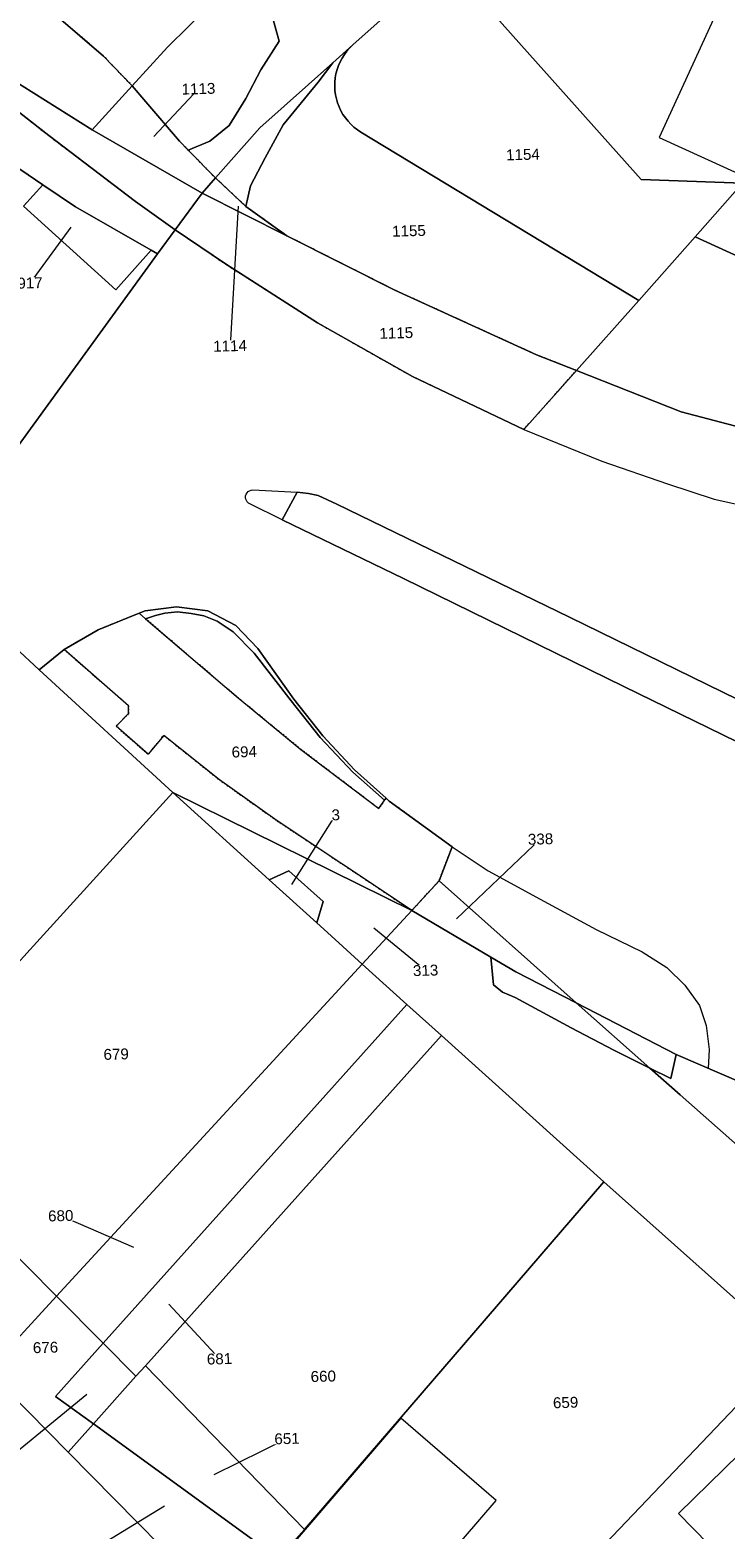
# Model space of a CAD drawing. Header units: millimetres. Extents: x -191 to 81095, y -508122 to 28741.
# Tile 33 of 255: x 4415 to 4459, y 9683 to 9779. Entities that reach past the tile are written whole.
import ezdxf

# ---------------------------------------------------------------- set-up
doc = ezdxf.new("R2010")
doc.units = ezdxf.units.MM
doc.linetypes.add('VE22-087 DB - VST Hervest-Dorsten ALK VA2736$0$1', pattern=[0])
doc.linetypes.add('VE22-087 DB - VST Hervest-Dorsten ALK VA2736$0$2', pattern=[0.16, 0.06, -0.1])
for name, color, linetype, lineweight in [('VE22-087 DB - VST Hervest-Dorsten ALK VA2736$0$AX_Flurstueck', 9, 'VE22-087 DB - VST Hervest-Dorsten ALK VA2736$0$1', 18), ('VE22-087 DB - VST Hervest-Dorsten ALK VA2736$0$AX_Gebaeude', 7, 'VE22-087 DB - VST Hervest-Dorsten ALK VA2736$0$1', 18), ('VE22-087 DB - VST Hervest-Dorsten ALK VA2736$0$AX_IndustrieUndGewerbeflaeche', 7, 'VE22-087 DB - VST Hervest-Dorsten ALK VA2736$0$1', 18), ('VE22-087 DB - VST Hervest-Dorsten ALK VA2736$0$AX_SportFreizeitUndErholungsflaeche', 7, 'VE22-087 DB - VST Hervest-Dorsten ALK VA2736$0$1', 18), ('VE22-087 DB - VST Hervest-Dorsten ALK VA2736$0$AX_Strassenverkehr', 7, 'VE22-087 DB - VST Hervest-Dorsten ALK VA2736$0$1', 18), ('VE22-087 DB - VST Hervest-Dorsten ALK VA2736$0$AX_Strassenverkehrsanlage', 7, 'VE22-087 DB - VST Hervest-Dorsten ALK VA2736$0$1', 18), ('VE22-087 DB - VST Hervest-Dorsten ALK VA2736$0$AX_Weg', 7, 'VE22-087 DB - VST Hervest-Dorsten ALK VA2736$0$1', 18), ('VE22-087 DB - VST Hervest-Dorsten ALK VA2736$0$Flurgrenzen', 9, 'VE22-087 DB - VST Hervest-Dorsten ALK VA2736$0$1', 18)]:
    doc.layers.add(name, color=color, linetype=linetype, lineweight=lineweight)
doc.layers.add('XREF ALK Kataster', color=251, linetype='Continuous')
doc.styles.add('VE22-087 DB - VST Hervest-Dorsten ALK VA2736$0$0', font='arial.ttf')

# ---------------------------------------------------------------- blocks, each defined once
blk = doc.blocks.new('VE22-087 DB - VST Hervest-Dorsten ALK VA2736')
at = {"layer": 'VE22-087 DB - VST Hervest-Dorsten ALK VA2736$0$AX_Flurstueck', "linetype": 'VE22-087 DB - VST Hervest-Dorsten ALK VA2736$0$1', "lineweight": 13, "ltscale": 0.5}
for points in [[(4412.233, 9750.08, 0), (4422.815, 9764.597, 0), (4422.398, 9764.839, 0), (4420.12, 9762.303, 0), (4414.187, 9767.671, 0), (4415.427, 9769.044, 0), (4409.611, 9772.994, 0)], [(4427.636, 9782.042, 0), (4423.44, 9777.887, 0), (4421.177, 9775.407, 0), (4422.058, 9774.376, 0), (4424.222, 9771.855, 0), (4424.785, 9771.28, 0), (4426.537, 9769.489, 0), (4429.396, 9772.699, 0), (4434.093, 9776.894, 0), (4435.374, 9778.037, 0), (4441.414, 9783.432, 0)], [(4400.024, 9784.559, 0), (4415.817, 9772.206, 0), (4421.4, 9767.969, 0), (4423.953, 9766.159, 0), (4425.673, 9768.517, 0), (4418.591, 9772.571, 0), (4411.818, 9776.822, 0)], [(4487.765, 9751.829, 0), (4457.425, 9765.696, 0), (4453.784, 9761.609, 0), (4449.773, 9757.107, 0), (4456.523, 9754.458, 0), (4460.351, 9753.438, 0)], [(4422.573, 9772.152, 0), (4425.442, 9775.224, 0)], [(4427.999, 9767.671, 0), (4427.473, 9758.69, 0)], [(4413.612, 9739.322, 0), (4415.193, 9737.854, 0), (4416.807, 9739.171, 0), (4418.985, 9740.43, 0), (4421.623, 9741.496, 0), (4422.019, 9741.656, 0), (4424.028, 9741.904, 0), (4426.042, 9741.645, 0), (4427.845, 9740.713, 0), (4429.257, 9739.238, 0), (4431.581, 9735.973, 0), (4433.451, 9733.623, 0), (4435.48, 9731.418, 0), (4437.515, 9729.599, 0), (4437.719, 9729.418, 0), (4441.769, 9726.471, 0), (4440.929, 9724.293, 0), (4449.748, 9716.443, 0), (4456.201, 9713.116, 0), (4466.249, 9708.801, 0)], [(4541.779, 9671.835, 0), (4548.141, 9690.71, 0), (4548.949, 9693.11, 0), (4550.845, 9698.737, 0), (4552.59, 9703.915, 0), (4560.199, 9726.503, 0), (4561.277, 9729.704, 0), (4561.882, 9731.498, 0), (4517.12, 9732.147, 0), (4512.087, 9732.337, 0), (4507.27, 9733.743, 0), (4496.179, 9738.425, 0), (4471.277, 9749.117, 0), (4460.351, 9753.438, 0), (4456.523, 9754.458, 0), (4449.773, 9757.107, 0), (4446.385, 9753.314, 0), (4439.214, 9756.721, 0), (4433.099, 9760.179, 0), (4427.176, 9763.957, 0), (4423.953, 9766.159, 0), (4422.815, 9764.597, 0), (4412.233, 9750.08, 0)], [(4417.219, 9766.323, 0), (4414.6, 9762.736, 0)], [(4404.991, 9709.328, 0), (4423.8, 9729.976, 0), (4415.193, 9737.854, 0), (4413.612, 9739.322, 0)], [(4431.449, 9724.047, 0), (4434.278, 9728.534, 0)], [(4442.058, 9721.838, 0), (4447.462, 9726.98, 0)], [(4492.247, 9675.431, 0), (4482.318, 9687.682, 0), (4481.568, 9688.341, 0), (4468.82, 9699.601, 0), (4456.448, 9710.525, 0), (4454.506, 9712.24, 0), (4449.748, 9716.443, 0), (4445.867, 9718.446, 0), (4444.265, 9719.388, 0), (4439.173, 9722.384, 0), (4435.986, 9718.921, 0), (4438.86, 9716.335, 0), (4441.083, 9714.338, 0), (4451.534, 9704.935, 0), (4463.594, 9694.19, 0), (4467.795, 9690.069, 0), (4475.165, 9682.505, 0)], [(4436.74, 9721.268, 0), (4440.063, 9718.535, 0)], [(4503.118, 9681.378, 0), (4501.302, 9685.621, 0), (4498.875, 9689.743, 0), (4495.973, 9693.321, 0), (4492.843, 9696.382, 0), (4488.993, 9699.363, 0), (4486.726, 9700.685, 0), (4484.727, 9701.851, 0), (4475.551, 9705.615, 0), (4466.249, 9708.801, 0), (4456.201, 9713.116, 0), (4449.748, 9716.443, 0), (4454.506, 9712.24, 0), (4456.448, 9710.525, 0), (4468.82, 9699.601, 0), (4481.568, 9688.341, 0), (4482.318, 9687.682, 0), (4492.247, 9675.431, 0)], [(4421.281, 9700.702, 0), (4416.577, 9702.756, 0)], [(4427.471, 9677.016, 0), (4417.053, 9687.547, 0), (4411.888, 9692.779, 0)], [(4423.534, 9697.076, 0), (4426.795, 9693.553, 0)], [(4418.258, 9691.263, 0), (4411.442, 9685.689, 0)], [(4426.446, 9686.106, 0), (4431.144, 9688.425, 0)], [(4423.246, 9684.074, 0), (4417.189, 9680.367, 0)]]:
    blk.add_polyline3d(points, dxfattribs=at)
for points in [[(4417.519, 9767.623, 0), (4422.398, 9764.839, 0), (4422.815, 9764.597, 0), (4423.953, 9766.159, 0), (4421.4, 9767.969, 0), (4415.817, 9772.206, 0), (4400.024, 9784.559, 0), (4384.184, 9796.847, 0), (4376.126, 9802.815, 0), (4371.061, 9806.06, 0), (4367.52, 9807.93, 0), (4356.775, 9813.239, 0), (4364.425, 9808.378, 0), (4371.745, 9803.042, 0), (4378.879, 9797.452, 0), (4385.864, 9791.674, 0), (4393.608, 9785.227, 0), (4401.524, 9778.974, 0), (4409.611, 9772.994, 0), (4415.427, 9769.044, 0)], [(4427.636, 9782.042, 0), (4416.062, 9794.826, 0), (4405.765, 9806.199, 0), (4397.107, 9798.435, 0), (4388.101, 9805.493, 0), (4387.737, 9805.797, 0), (4385.731, 9803.788, 0), (4396.573, 9795.329, 0), (4412.353, 9783.015, 0), (4416.292, 9779.925, 0), (4419.335, 9777.32, 0), (4421.177, 9775.407, 0), (4423.44, 9777.887, 0)], [(4412.353, 9783.015, 0), (4396.573, 9795.329, 0), (4385.731, 9803.788, 0), (4382.999, 9801.051, 0), (4403.62, 9782.591, 0), (4411.818, 9776.822, 0), (4418.591, 9772.571, 0), (4421.177, 9775.407, 0), (4419.335, 9777.32, 0), (4416.292, 9779.925, 0)], [(4486.159, 9775.257, 0), (4462.29, 9802.102, 0), (4441.414, 9783.432, 0), (4453.932, 9769.387, 0), (4460.46, 9769.157, 0), (4457.425, 9765.696, 0), (4487.765, 9751.829, 0), (4495.246, 9768.333, 0), (4497.324, 9772.921, 0), (4495.958, 9773.544, 0), (4494.913, 9771.234, 0)], [(4441.414, 9783.432, 0), (4435.374, 9778.037, 0), (4435.179, 9777.848, 0), (4434.999, 9777.644, 0), (4434.835, 9777.426, 0), (4434.689, 9777.197, 0), (4434.561, 9776.957, 0), (4434.452, 9776.708, 0), (4434.363, 9776.451, 0), (4434.294, 9776.188, 0), (4434.246, 9775.92, 0), (4434.218, 9775.649, 0), (4434.212, 9775.377, 0), (4434.227, 9775.106, 0), (4434.262, 9774.836, 0), (4434.319, 9774.57, 0), (4434.396, 9774.31, 0), (4434.493, 9774.056, 0), (4434.609, 9773.81, 0), (4434.745, 9773.574, 0), (4434.898, 9773.349, 0), (4435.068, 9773.137, 0), (4435.254, 9772.939, 0), (4435.454, 9772.756, 0), (4435.669, 9772.589, 0), (4435.896, 9772.439, 0), (4453.784, 9761.609, 0), (4457.425, 9765.696, 0), (4460.46, 9769.157, 0), (4453.932, 9769.387, 0)], [(4435.374, 9778.037, 0), (4434.093, 9776.894, 0), (4429.396, 9772.699, 0), (4426.537, 9769.489, 0), (4428.502, 9767.647, 0), (4431.126, 9765.773, 0), (4438.091, 9762.268, 0), (4447.199, 9758.118, 0), (4449.773, 9757.107, 0), (4453.784, 9761.609, 0), (4435.896, 9772.439, 0), (4435.669, 9772.589, 0), (4435.454, 9772.756, 0), (4435.254, 9772.939, 0), (4435.068, 9773.137, 0), (4434.898, 9773.349, 0), (4434.745, 9773.574, 0), (4434.609, 9773.81, 0), (4434.493, 9774.056, 0), (4434.396, 9774.31, 0), (4434.319, 9774.57, 0), (4434.262, 9774.836, 0), (4434.227, 9775.106, 0), (4434.212, 9775.377, 0), (4434.218, 9775.649, 0), (4434.246, 9775.92, 0), (4434.294, 9776.188, 0), (4434.363, 9776.451, 0), (4434.452, 9776.708, 0), (4434.561, 9776.957, 0), (4434.689, 9777.197, 0), (4434.835, 9777.426, 0), (4434.999, 9777.644, 0), (4435.179, 9777.848, 0)], [(4424.222, 9771.855, 0), (4422.058, 9774.376, 0), (4421.177, 9775.407, 0), (4418.591, 9772.571, 0), (4425.673, 9768.517, 0), (4426.537, 9769.489, 0), (4424.785, 9771.28, 0)], [(4417.519, 9767.623, 0), (4415.427, 9769.044, 0), (4414.187, 9767.671, 0), (4420.12, 9762.303, 0), (4422.398, 9764.839, 0)], [(4428.502, 9767.647, 0), (4426.537, 9769.489, 0), (4425.673, 9768.517, 0), (4431.126, 9765.773, 0)], [(4431.126, 9765.773, 0), (4425.673, 9768.517, 0), (4423.953, 9766.159, 0), (4427.176, 9763.957, 0), (4433.099, 9760.179, 0), (4439.214, 9756.721, 0), (4446.385, 9753.314, 0), (4449.773, 9757.107, 0), (4447.199, 9758.118, 0), (4438.091, 9762.268, 0)], [(4426.042, 9741.645, 0), (4424.028, 9741.904, 0), (4422.019, 9741.656, 0), (4421.623, 9741.496, 0), (4418.985, 9740.43, 0), (4416.807, 9739.171, 0), (4415.193, 9737.854, 0), (4423.8, 9729.976, 0), (4439.173, 9722.384, 0), (4440.929, 9724.293, 0), (4441.769, 9726.471, 0), (4437.719, 9729.418, 0), (4437.515, 9729.599, 0), (4435.48, 9731.418, 0), (4433.451, 9733.623, 0), (4431.581, 9735.973, 0), (4429.257, 9739.238, 0), (4427.845, 9740.713, 0)], [(4433.057, 9721.597, 0), (4429.994, 9724.347, 0), (4423.8, 9729.976, 0), (4404.991, 9709.328, 0), (4405.274, 9708.944, 0), (4405.567, 9708.568, 0), (4405.869, 9708.199, 0), (4406.18, 9707.837, 0), (4406.499, 9707.483, 0), (4406.828, 9707.137, 0), (4416.311, 9697.579, 0), (4435.986, 9718.921, 0), (4433.758, 9720.968, 0)], [(4433.463, 9722.96, 0), (4433.057, 9721.597, 0), (4433.758, 9720.968, 0), (4435.986, 9718.921, 0), (4439.173, 9722.384, 0), (4423.8, 9729.976, 0), (4429.994, 9724.347, 0), (4431.27, 9724.939, 0)], [(4433.463, 9722.96, 0), (4431.27, 9724.939, 0), (4429.994, 9724.347, 0), (4433.057, 9721.597, 0)], [(4449.748, 9716.443, 0), (4440.929, 9724.293, 0), (4439.173, 9722.384, 0), (4444.265, 9719.388, 0), (4445.867, 9718.446, 0)], [(4438.86, 9716.335, 0), (4435.986, 9718.921, 0), (4416.311, 9697.579, 0), (4419.316, 9694.556, 0)], [(4441.083, 9714.338, 0), (4438.86, 9716.335, 0), (4419.316, 9694.556, 0), (4421.42, 9692.44, 0), (4422.033, 9693.097, 0)], [(4441.083, 9714.338, 0), (4422.033, 9693.097, 0), (4432.263, 9682.589, 0), (4451.534, 9704.935, 0)], [(4406.828, 9707.137, 0), (4406.499, 9707.483, 0), (4406.18, 9707.837, 0), (4405.869, 9708.199, 0), (4405.567, 9708.568, 0), (4405.274, 9708.944, 0), (4404.991, 9709.328, 0), (4400.393, 9704.398, 0), (4405.326, 9699.403, 0), (4411.888, 9692.779, 0), (4416.311, 9697.579, 0)], [(4432.263, 9682.589, 0), (4431.715, 9681.954, 0), (4441.477, 9671.019, 0), (4463.594, 9694.19, 0), (4451.534, 9704.935, 0)], [(4419.316, 9694.556, 0), (4416.311, 9697.579, 0), (4411.888, 9692.779, 0), (4417.053, 9687.547, 0), (4418.689, 9689.384, 0), (4416.237, 9691.128, 0)], [(4421.42, 9692.44, 0), (4419.316, 9694.556, 0), (4416.237, 9691.128, 0), (4418.689, 9689.384, 0)], [(4475.165, 9682.505, 0), (4467.795, 9690.069, 0), (4463.594, 9694.19, 0), (4441.477, 9671.019, 0), (4451.079, 9660.219, 0), (4458.276, 9666.863, 0), (4465.787, 9673.795, 0)], [(4422.033, 9693.097, 0), (4421.42, 9692.44, 0), (4418.689, 9689.384, 0), (4430.632, 9680.698, 0), (4431.715, 9681.954, 0), (4432.263, 9682.589, 0)], [(4418.689, 9689.384, 0), (4417.053, 9687.547, 0), (4427.471, 9677.016, 0), (4430.632, 9680.698, 0)]]:
    blk.add_polyline3d(points, close=True, dxfattribs=at)
at = {"layer": 'VE22-087 DB - VST Hervest-Dorsten ALK VA2736$0$AX_Gebaeude', "color": 7, "linetype": 'VE22-087 DB - VST Hervest-Dorsten ALK VA2736$0$1', "lineweight": 13, "ltscale": 0.5}
for points in [[(4491.103, 9770.228, 0), (4468.814, 9780.426, 0), (4468.776, 9780.344, 0), (4467.896, 9780.747, 0), (4467.933, 9780.829, 0), (4460.643, 9784.164, 0), (4455.099, 9772.098, 0), (4462.4, 9768.772, 0), (4462.416, 9768.808, 0), (4463.29, 9768.41, 0), (4463.273, 9768.374, 0), (4485.61, 9758.196, 0), (4485.825, 9758.668, 0), (4489.945, 9756.801, 0), (4494.955, 9767.862, 0), (4490.878, 9769.738, 0)], [(4467.544, 9689.855, 0), (4465.187, 9692.256, 0), (4456.333, 9683.61, 0), (4465.867, 9673.87, 0), (4465.995, 9673.73, 0), (4466.32, 9674.046, 0), (4475.135, 9682.475, 0), (4472.934, 9684.694, 0), (4473.003, 9684.722, 0), (4467.795, 9690.069, 0)]]:
    blk.add_polyline3d(points, close=True, dxfattribs=at)
at = {"layer": 'VE22-087 DB - VST Hervest-Dorsten ALK VA2736$0$AX_Strassenverkehr', "color": 253, "linetype": 'VE22-087 DB - VST Hervest-Dorsten ALK VA2736$0$1', "lineweight": 13, "ltscale": 0.5, "true_color": 0x999999}
blk.add_polyline3d([(4444.426, 9717.597, 0), (4445.017, 9717.127, 0), (4445.818, 9716.784, 0), (4449.434, 9714.845, 0), (4452.184, 9713.399, 0), (4454.506, 9712.24, 0), (4455.849, 9711.579, 0), (4456.201, 9713.116, 0), (4449.748, 9716.443, 0), (4445.867, 9718.446, 0), (4444.265, 9719.388, 0)], close=True, dxfattribs=at)
at = {"layer": 'VE22-087 DB - VST Hervest-Dorsten ALK VA2736$0$AX_Strassenverkehrsanlage', "color": 7, "linetype": 'VE22-087 DB - VST Hervest-Dorsten ALK VA2736$0$1', "lineweight": 13, "ltscale": 0.5, "true_color": 0xf7f7f0}
for points in [[(4446.385, 9753.314, 0), (4451.415, 9751.284, 0), (4455.64, 9749.81, 0), (4458.644, 9748.841, 0), (4462.442, 9747.996, 0), (4466.493, 9747.236, 0), (4468.794, 9746.684, 0), (4471.982, 9745.579, 0), (4487.209, 9738.967, 0), (4497.37, 9734.513, 0), (4506.253, 9730.805, 0), (4508.482, 9730.058, 0), (4510.808, 9729.456, 0), (4513.386, 9729.091, 0), (4516.887, 9728.726, 0), (4520.891, 9728.76, 0), (4523.786, 9728.968, 0), (4526.363, 9729.579, 0), (4528.109, 9730.475, 0), (4529.715, 9731.964, 0)], [(4430.821, 9747.51, 0), (4428.759, 9748.535, 0), (4428.666, 9748.585, 0), (4428.587, 9748.656, 0), (4428.526, 9748.743, 0), (4428.487, 9748.841, 0), (4428.471, 9748.946, 0), (4428.48, 9749.052, 0), (4428.512, 9749.153, 0), (4428.567, 9749.243, 0), (4428.64, 9749.319, 0), (4428.73, 9749.376, 0), (4428.83, 9749.412, 0), (4428.935, 9749.423, 0), (4431.792, 9749.278, 0)]]:
    blk.add_polyline3d(points, dxfattribs=at)
at = {"layer": 'VE22-087 DB - VST Hervest-Dorsten ALK VA2736$0$AX_Flurstueck', "char_height": 0.7, "attachment_point": 2, "style": 'VE22-087 DB - VST Hervest-Dorsten ALK VA2736$0$0', "bg_fill": 3, "box_fill_scale": 1, "bg_fill_color": 256, "bg_fill_transparency": 0}
for s, insert, rotation in [('1113', (4425.432, 9775.574), 1.58943), ('1154', (4446.317, 9771.345), 1.58943), ('1155', (4438.98, 9766.438), 1.58943), ('917', (4414.59, 9763.086), 1.58942), ('1115', (4438.165, 9759.87), 1.58942), ('1114', (4427.464, 9759.039), 1.58942), ('694', (4428.381, 9732.938), 1.58942), ('3', (4434.269, 9728.884), 1.58942), ('338', (4447.452, 9727.329), 1.58942), ('313', (4440.053, 9718.885), 1.58942), ('679', (4420.134, 9713.495), 1.58942), ('680', (4416.568, 9703.106), 1.58941), ('676', (4415.587, 9694.638), 1.58941), ('681', (4426.786, 9693.903), 1.58941), ('660', (4433.467, 9692.782), 1.58941), ('659', (4449.065, 9691.096), 1.58941), ('651', (4431.134, 9688.775), 1.58941)]:
    blk.add_mtext(s, dxfattribs=dict(at, insert=insert, rotation=rotation))
at = {"layer": 'VE22-087 DB - VST Hervest-Dorsten ALK VA2736$0$AX_Gebaeude', "color": 7, "linetype": 'VE22-087 DB - VST Hervest-Dorsten ALK VA2736$0$1', "lineweight": 13, "ltscale": 0.5}
blk.add_polyline3d([(4444.6, 9684.443, 0), (4438.466, 9689.734, 0), (4431.794, 9681.984, 0), (4437.237, 9675.886, 0)], close=True, dxfattribs=at)
at = {"layer": 'VE22-087 DB - VST Hervest-Dorsten ALK VA2736$0$AX_IndustrieUndGewerbeflaeche', "color": 253, "linetype": 'VE22-087 DB - VST Hervest-Dorsten ALK VA2736$0$1', "lineweight": 13, "ltscale": 0.5, "true_color": 0x999999}
for points in [[(4441.414, 9783.432, 0), (4435.374, 9778.037, 0), (4435.179, 9777.848, 0), (4434.999, 9777.644, 0), (4434.835, 9777.426, 0), (4434.689, 9777.197, 0), (4434.561, 9776.957, 0), (4434.452, 9776.708, 0), (4434.363, 9776.451, 0), (4434.294, 9776.188, 0), (4434.246, 9775.92, 0), (4434.218, 9775.649, 0), (4434.212, 9775.377, 0), (4434.227, 9775.106, 0), (4434.262, 9774.836, 0), (4434.319, 9774.57, 0), (4434.396, 9774.31, 0), (4434.493, 9774.056, 0), (4434.609, 9773.81, 0), (4434.745, 9773.574, 0), (4434.898, 9773.349, 0), (4435.068, 9773.137, 0), (4435.254, 9772.939, 0), (4435.454, 9772.756, 0), (4435.669, 9772.589, 0), (4435.896, 9772.439, 0), (4453.784, 9761.609, 0), (4457.425, 9765.696, 0), (4487.765, 9751.829, 0)], [(4392.036, 9635.116, 0), (4415.692, 9627.879, 0), (4444.921, 9618.702, 0), (4453.585, 9616.012, 0), (4460.73, 9637.855, 0), (4466.828, 9641.093, 0), (4463.486, 9647.66, 0), (4458.678, 9652.527, 0), (4451.079, 9660.219, 0), (4441.477, 9671.019, 0), (4431.715, 9681.954, 0), (4432.263, 9682.589, 0), (4451.534, 9704.935, 0), (4441.083, 9714.338, 0), (4438.86, 9716.335, 0), (4435.986, 9718.921, 0), (4433.758, 9720.968, 0), (4433.057, 9721.597, 0), (4429.994, 9724.347, 0), (4423.8, 9729.976, 0), (4415.193, 9737.854, 0), (4413.612, 9739.322, 0)]]:
    blk.add_polyline3d(points, dxfattribs=at)
at = {"layer": 'VE22-087 DB - VST Hervest-Dorsten ALK VA2736$0$AX_SportFreizeitUndErholungsflaeche', "color": 253, "linetype": 'VE22-087 DB - VST Hervest-Dorsten ALK VA2736$0$1', "lineweight": 13, "ltscale": 0.5, "true_color": 0x999999}
for points in [[(4412.353, 9783.015, 0), (4416.292, 9779.925, 0), (4419.335, 9777.32, 0), (4421.177, 9775.407, 0), (4422.058, 9774.376, 0), (4424.222, 9771.855, 0), (4424.785, 9771.28, 0), (4426.176, 9771.845, 0), (4427.429, 9772.869, 0), (4428.488, 9774.587, 0), (4429.455, 9776.449, 0), (4430.627, 9778.287, 0), (4430.279, 9779.581, 0), (4428.722, 9783.118, 0), (4427.636, 9782.042, 0), (4416.062, 9794.826, 0), (4405.765, 9806.199, 0)], [(4487.765, 9751.829, 0), (4457.425, 9765.696, 0), (4453.784, 9761.609, 0), (4435.896, 9772.439, 0), (4435.669, 9772.589, 0), (4435.454, 9772.756, 0), (4435.254, 9772.939, 0), (4435.068, 9773.137, 0), (4434.898, 9773.349, 0), (4434.745, 9773.574, 0), (4434.609, 9773.81, 0), (4434.493, 9774.056, 0), (4434.396, 9774.31, 0), (4434.319, 9774.57, 0), (4434.262, 9774.836, 0), (4434.227, 9775.106, 0), (4434.212, 9775.377, 0), (4434.218, 9775.649, 0), (4434.246, 9775.92, 0), (4434.294, 9776.188, 0), (4434.363, 9776.451, 0), (4434.452, 9776.708, 0), (4434.561, 9776.957, 0), (4434.689, 9777.197, 0), (4434.835, 9777.426, 0), (4434.999, 9777.644, 0), (4435.179, 9777.848, 0), (4435.374, 9778.037, 0), (4434.093, 9776.894, 0), (4433.152, 9775.654, 0), (4430.887, 9772.895, 0), (4429.73, 9770.788, 0), (4428.802, 9768.984, 0), (4428.502, 9767.647, 0), (4431.126, 9765.773, 0), (4438.091, 9762.268, 0), (4447.199, 9758.118, 0), (4449.773, 9757.107, 0), (4456.523, 9754.458, 0), (4460.351, 9753.438, 0)]]:
    blk.add_polyline3d(points, dxfattribs=at)
at = {"layer": 'VE22-087 DB - VST Hervest-Dorsten ALK VA2736$0$AX_Strassenverkehr', "color": 253, "linetype": 'VE22-087 DB - VST Hervest-Dorsten ALK VA2736$0$1', "lineweight": 13, "ltscale": 0.5, "true_color": 0x999999}
for points in [[(4412.233, 9750.08, 0), (4422.815, 9764.597, 0), (4423.953, 9766.159, 0), (4421.4, 9767.969, 0), (4415.817, 9772.206, 0), (4400.024, 9784.559, 0)], [(4430.279, 9779.581, 0), (4430.627, 9778.287, 0), (4429.455, 9776.449, 0), (4428.488, 9774.587, 0), (4427.429, 9772.869, 0), (4426.176, 9771.845, 0), (4424.785, 9771.28, 0), (4426.537, 9769.489, 0), (4428.502, 9767.647, 0), (4428.802, 9768.984, 0), (4429.73, 9770.788, 0), (4430.887, 9772.895, 0), (4433.152, 9775.654, 0), (4434.093, 9776.894, 0), (4435.374, 9778.037, 0), (4441.414, 9783.432, 0)], [(4413.612, 9739.322, 0), (4415.193, 9737.854, 0), (4416.807, 9739.171, 0), (4418.985, 9740.43, 0), (4421.623, 9741.496, 0), (4422.039, 9741.14, 0), (4422.676, 9741.36, 0), (4423.277, 9741.511, 0), (4424.092, 9741.596, 0), (4424.979, 9741.477, 0), (4425.791, 9741.326, 0), (4426.637, 9740.995, 0), (4427.675, 9740.293, 0), (4429.038, 9738.927, 0), (4431.42, 9735.866, 0), (4433.274, 9733.5, 0), (4435.373, 9731.271, 0), (4437.422, 9729.469, 0), (4437.515, 9729.599, 0), (4437.719, 9729.418, 0), (4441.769, 9726.471, 0), (4440.929, 9724.293, 0), (4439.173, 9722.384, 0), (4444.265, 9719.388, 0), (4445.867, 9718.446, 0), (4449.748, 9716.443, 0), (4456.201, 9713.116, 0), (4466.249, 9708.801, 0)], [(4561.882, 9731.498, 0), (4517.12, 9732.147, 0), (4512.087, 9732.337, 0), (4507.27, 9733.743, 0), (4496.179, 9738.425, 0), (4471.277, 9749.117, 0), (4460.351, 9753.438, 0), (4456.523, 9754.458, 0), (4449.773, 9757.107, 0), (4446.385, 9753.314, 0), (4439.214, 9756.721, 0), (4433.099, 9760.179, 0), (4427.176, 9763.957, 0), (4423.953, 9766.159, 0), (4422.815, 9764.597, 0), (4412.233, 9750.08, 0)], [(4462.143, 9734.977, 0), (4449.326, 9741.253, 0), (4434.342, 9748.517, 0), (4433.151, 9749.072, 0), (4432.526, 9749.2, 0), (4431.792, 9749.278, 0), (4430.821, 9747.51, 0), (4438.633, 9743.729, 0), (4452.822, 9736.782, 0), (4461.928, 9732.343, 0)], [(4461.928, 9732.343, 0), (4452.822, 9736.782, 0), (4438.633, 9743.729, 0), (4430.821, 9747.51, 0), (4431.792, 9749.278, 0), (4432.526, 9749.2, 0), (4433.151, 9749.072, 0), (4434.342, 9748.517, 0), (4449.326, 9741.253, 0), (4462.143, 9734.977, 0)], [(4466.249, 9708.801, 0), (4456.201, 9713.116, 0), (4455.849, 9711.579, 0), (4454.506, 9712.24, 0), (4452.184, 9713.399, 0), (4449.434, 9714.845, 0), (4445.818, 9716.784, 0), (4445.017, 9717.127, 0), (4444.426, 9717.597, 0), (4444.265, 9719.388, 0), (4439.173, 9722.384, 0), (4435.986, 9718.921, 0), (4438.86, 9716.335, 0), (4441.083, 9714.338, 0), (4451.534, 9704.935, 0), (4463.594, 9694.19, 0)]]:
    blk.add_polyline3d(points, dxfattribs=at)
for points in [[(4424.092, 9741.596, 0), (4423.277, 9741.511, 0), (4422.676, 9741.36, 0), (4422.039, 9741.14, 0), (4427.866, 9736.161, 0), (4432.035, 9732.74, 0), (4437.043, 9728.939, 0), (4437.422, 9729.469, 0), (4435.373, 9731.271, 0), (4433.274, 9733.5, 0), (4431.42, 9735.866, 0), (4429.038, 9738.927, 0), (4427.675, 9740.293, 0), (4426.637, 9740.995, 0), (4425.791, 9741.326, 0), (4424.979, 9741.477, 0)], [(4415.193, 9737.854, 0), (4423.8, 9729.976, 0), (4429.994, 9724.347, 0), (4433.057, 9721.597, 0), (4433.758, 9720.968, 0), (4435.986, 9718.921, 0), (4439.173, 9722.384, 0), (4435.862, 9724.596, 0), (4433.532, 9726.143, 0), (4430.348, 9728.252, 0), (4426.789, 9730.785, 0), (4423.206, 9733.64, 0), (4422.203, 9732.427, 0), (4420.145, 9734.229, 0), (4420.946, 9735.041, 0), (4420.931, 9735.551, 0), (4416.807, 9739.171, 0)]]:
    blk.add_polyline3d(points, close=True, dxfattribs=at)
at = {"layer": 'VE22-087 DB - VST Hervest-Dorsten ALK VA2736$0$AX_Strassenverkehrsanlage', "color": 7, "linetype": 'VE22-087 DB - VST Hervest-Dorsten ALK VA2736$0$1', "lineweight": 13, "ltscale": 0.5, "true_color": 0xf7f7f0}
blk.add_polyline3d([(4441.769, 9726.471, 0), (4444.094, 9724.928, 0), (4447.432, 9723.104, 0), (4451.047, 9721.164, 0), (4454.009, 9719.724, 0), (4455.597, 9718.707, 0), (4456.747, 9717.578, 0), (4457.697, 9716.265, 0), (4458.128, 9714.983, 0), (4458.323, 9713.436, 0), (4458.258, 9712.232, 0)], dxfattribs=at)
at = {"layer": 'VE22-087 DB - VST Hervest-Dorsten ALK VA2736$0$AX_Weg', "color": 7, "linetype": 'VE22-087 DB - VST Hervest-Dorsten ALK VA2736$0$2', "lineweight": 13, "ltscale": 0.5}
blk.add_polyline3d([(4400.024, 9784.559, 0), (4415.817, 9772.206, 0), (4421.4, 9767.969, 0), (4423.953, 9766.159, 0), (4427.176, 9763.957, 0), (4433.099, 9760.179, 0), (4439.214, 9756.721, 0), (4446.385, 9753.314, 0), (4449.773, 9757.107, 0), (4447.199, 9758.118, 0), (4438.091, 9762.268, 0), (4431.126, 9765.773, 0), (4428.502, 9767.647, 0), (4426.537, 9769.489, 0), (4424.785, 9771.28, 0), (4424.222, 9771.855, 0), (4422.058, 9774.376, 0), (4421.177, 9775.407, 0), (4419.335, 9777.32, 0), (4416.292, 9779.925, 0), (4412.353, 9783.015, 0)], dxfattribs=at)
blk.add_polyline3d([(4418.985, 9740.43, 0), (4416.807, 9739.171, 0), (4420.931, 9735.551, 0), (4420.946, 9735.041, 0), (4420.145, 9734.229, 0), (4422.203, 9732.427, 0), (4423.206, 9733.64, 0), (4426.789, 9730.785, 0), (4430.348, 9728.252, 0), (4433.532, 9726.143, 0), (4435.862, 9724.596, 0), (4439.173, 9722.384, 0), (4440.929, 9724.293, 0), (4441.769, 9726.471, 0), (4437.719, 9729.418, 0), (4437.515, 9729.599, 0), (4437.422, 9729.469, 0), (4437.043, 9728.939, 0), (4432.035, 9732.74, 0), (4427.866, 9736.161, 0), (4422.039, 9741.14, 0), (4421.623, 9741.496, 0)], close=True, dxfattribs=at)
at = {"layer": 'VE22-087 DB - VST Hervest-Dorsten ALK VA2736$0$Flurgrenzen', "ltscale": 0.5}
for points in [[(4412.233, 9750.08, 0), (4422.815, 9764.597, 0), (4423.953, 9766.159, 0), (4427.176, 9763.957, 0), (4433.099, 9760.179, 0), (4439.214, 9756.721, 0), (4446.385, 9753.314, 0), (4449.773, 9757.107, 0), (4456.523, 9754.458, 0), (4460.351, 9753.438, 0), (4471.277, 9749.117, 0), (4496.179, 9738.425, 0), (4507.27, 9733.743, 0), (4512.087, 9732.337, 0), (4517.12, 9732.147, 0), (4561.882, 9731.498, 0)], [(4561.882, 9731.498, 0), (4517.12, 9732.147, 0), (4512.087, 9732.337, 0), (4507.27, 9733.743, 0), (4496.179, 9738.425, 0), (4471.277, 9749.117, 0), (4460.351, 9753.438, 0), (4456.523, 9754.458, 0), (4449.773, 9757.107, 0), (4446.385, 9753.314, 0), (4439.214, 9756.721, 0), (4433.099, 9760.179, 0), (4427.176, 9763.957, 0), (4423.953, 9766.159, 0), (4422.815, 9764.597, 0), (4412.233, 9750.08, 0)]]:
    blk.add_polyline3d(points, dxfattribs=at)

msp = doc.modelspace()

# ---------------------------------------------------------------- block references
at = {"layer": 'XREF ALK Kataster', "color": 251}
msp.add_blockref('VE22-087 DB - VST Hervest-Dorsten ALK VA2736', (0, 0), dxfattribs=at)

doc.saveas('drawing.dxf')
